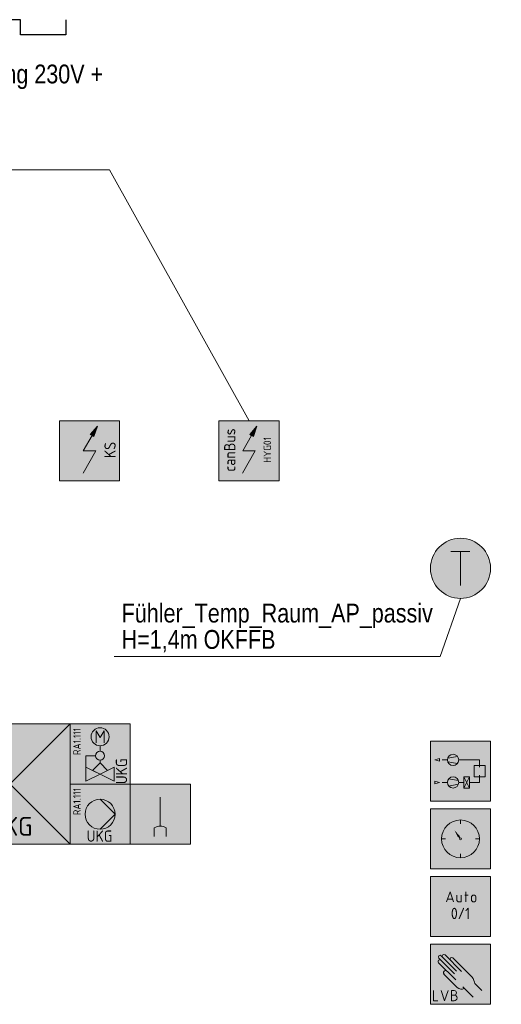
# Model space of a CAD drawing. Header units: metres. Extents: x -19.7 to 21.5, y -3.9 to 32.8.
# Tile 10 of 11: x 7.4 to 10.6, y 24.4 to 30.9. Entities that reach past the tile are written whole.
import ezdxf
from ezdxf.enums import TextEntityAlignment as Align

# ---------------------------------------------------------------- set-up
doc = ezdxf.new("R2010")
doc.units = ezdxf.units.M
doc.header["$MEASUREMENT"] = 0
doc.linetypes.add('DGN Style 5', pattern=[0.010741, 0.004603, -0.006138])
for name, color, linetype, lineweight in [('TRI_CONNPTS', 7, 'Continuous', 0), ('TRI_H3D', 7, 'Continuous', 0), ('ZWP_440_KL_GA', 3, 'Continuous', 30), ('ZWP_480_SYM_E0', 5, 'Continuous', 13), ('ZWP_480_SYM_E0_2D', 7, 'Continuous', 0), ('ZWP_480_SYM_SCHWARZ', 7, 'Continuous', 13), ('ZWP_480_SYM_SCHWARZ_2D', 7, 'Continuous', 0), ('ZWP_480_TEXT_1_50_TOP', 7, 'Continuous', 0)]:
    doc.layers.add(name, color=color, linetype=linetype, lineweight=lineweight)
doc.layers.add('ZWP_480_Wirbereich_3', color=54, linetype='Continuous', lineweight=30, transparency=0.6)
doc.layers.get('TRI_CONNPTS').off()
doc.layers.get('TRI_H3D').off()
doc.styles.add('ISOCP', font='isocp.shx')
doc.styles.add('Style-isocp', font='isocp.shx')
doc.styles.add('ZWP_1 50', font='ARIALN.TTF', dxfattribs={"height": 0.125})

# ---------------------------------------------------------------- blocks, each defined once
blk = doc.blocks.new('ZWP_480_Ventil_2Weg_druckunabhängig_1')
at = {"color": 5, "lineweight": 13}
for p, q in [((0, 0.055), (0, 0.0185)), ((-0.0938, -0.0115), (-0.0938, -0.0865)), ((-0.0938, -0.0115), (-0.03, -0.0115)), ((0, -0.0415), (0, -0.0584)), ((-0.0938, -0.0865), (0, -0.1334)), ((-0.0938, -0.1803), (-0.0938, -0.0865)), ((0.0938, -0.0865), (0, -0.1334)), ((0.0938, -0.1803), (0.0938, -0.0865)), ((0, -0.1334), (-0.0938, -0.1803)), ((0, -0.1334), (0.0938, -0.1803))]:
    blk.add_line(p, q, dxfattribs=at)
at = {"color": 5, "lineweight": 13, "flags": 128}
blk.add_lwpolyline([(-0.2, 0.2), (0.2, 0.2), (0.2, -0.2), (-0.2, -0.2)], close=True, dxfattribs=at)
blk.add_lwpolyline([(-0.2, 0.2), (0.2, 0.2), (0.2, -0.2), (-0.2, -0.2)], close=True, dxfattribs=at)
at = {"color": 5, "linetype": 'Continuous', "lineweight": 13, "flags": 128}
blk.add_lwpolyline([(-0.0262, 0.0754), (-0.0262, 0.1542), (0.0001, 0.1104), (0.0263, 0.1542), (0.0263, 0.0754)], dxfattribs=at)
at = {"color": 5, "lineweight": 13}
for centre, radius in [((0, 0.115), 0.06), ((0, -0.0115), 0.03)]:
    blk.add_circle(centre, radius, dxfattribs=at)
at = {"color": 254, "lineweight": 13, "extrusion": (0, 0, -1)}
blk.add_solid([(0.2, 0.2), (-0.2, 0.2), (0.2, -0.2), (-0.2, -0.2)], dxfattribs=at)
blk.add_solid([(0.2, 0.2), (-0.2, 0.2), (0.2, -0.2), (-0.2, -0.2)], dxfattribs=at)
at = {"color": 5, "lineweight": 13}
blk.add_3dface([(-0.05, -0.1084), (0, -0.0584), (0.05, -0.1084), (0, -0.1334)], dxfattribs=at)
at = {"rotation": 90, "style": 'ISOCP'}
for s, insert, char_height, attachment_point in [('\\H0.277778x;RA1.111', (-0.1786, 0.174), 0.18, 3), ('\\H0.5x;UKG', (0.1423, -0.2), 0.15, 4)]:
    blk.add_mtext(s, dxfattribs=dict(at, insert=insert, char_height=char_height, attachment_point=attachment_point))
blk = doc.blocks.new('ZWP_480_Ventil_2Weg_druckunabhängig')
at = {"layer": 'ZWP_480_SYM_E0_2D', "color": 5, "lineweight": 13}
blk.add_blockref('ZWP_480_Ventil_2Weg_druckunabhängig_1', (0, 0), dxfattribs=at)
blk = doc.blocks.new('ZWP_480_Waechter_Leckage_1')
at = {"color": 5, "lineweight": 13}
for p, q in [((0.0198, -0.0798), (0.0198, 0.1125)), ((0.0198, -0.0798), (0.0198, 0.1125)), ((-0.0202, -0.1473), (-0.0202, -0.0902)), ((-0.0202, -0.1473), (-0.0202, -0.1198)), ((0.0598, -0.1473), (0.0598, -0.0902)), ((0.0598, -0.1473), (0.0598, -0.1198))]:
    blk.add_line(p, q, dxfattribs=at)
at = {"color": 5, "lineweight": 13, "flags": 128}
blk.add_lwpolyline([(-0.1802, 0.2), (0.2198, 0.2), (0.2198, -0.2), (-0.1802, -0.2)], close=True, dxfattribs=at)
at = {"color": 5, "lineweight": 13}
blk.add_arc((0.0198, -0.1623), 0.0824, 60.97773, 119.02227, dxfattribs=at)
at = {"color": 254, "lineweight": 13, "extrusion": (0, 0, -1)}
blk.add_solid([(0.1802, 0.2), (-0.2198, 0.2), (0.1802, -0.2), (-0.2198, -0.2)], dxfattribs=at)
blk = doc.blocks.new('ZWP_480_Waechter_Leckage')
at = {"layer": 'ZWP_480_SYM_E0', "color": 5, "lineweight": 13}
blk.add_blockref('ZWP_480_Waechter_Leckage_1', (0, 0), dxfattribs=at)
blk = doc.blocks.new('ZWP_480_Umluftkühlgerät_1')
at = {"color": 5, "lineweight": 13}
for p, q in [((0.4, 0.4), (-0.4, -0.4)), ((0.4, -0.4), (-0.4, 0.4))]:
    blk.add_line(p, q, dxfattribs=at)
at = {"color": 5, "lineweight": 13, "flags": 128}
blk.add_lwpolyline([(-0.4, 0.4), (0.4, 0.4), (0.4, -0.4), (-0.4, -0.4)], close=True, dxfattribs=at)
at = {"color": 254, "lineweight": 13, "extrusion": (0, 0, -1)}
blk.add_solid([(0.4, 0.4), (-0.4, 0.4), (0.4, -0.4), (-0.4, -0.4)], dxfattribs=at)
at = {"insert": (-0.361, 0.0009), "char_height": 0.18, "attachment_point": 2, "rotation": 90, "style": 'ISOCP'}
blk.add_mtext('\\H0.277778x;RA1.111', dxfattribs=at)
at = {"insert": (0.0081, -0.2808), "char_height": 0.125, "attachment_point": 5, "style": 'ISOCP'}
blk.add_mtext('UKG', dxfattribs=at)
blk = doc.blocks.new('ZWP_480_Umluftkühlgerät')
at = {"layer": 'ZWP_480_SYM_E0_2D', "color": 5, "lineweight": 13}
blk.add_blockref('ZWP_480_Umluftkühlgerät_1', (0, 0), dxfattribs=at)
blk = doc.blocks.new('ZWP_480_Autarke_Anlage_1')
at = {"lineweight": 13, "extrusion": (0, 0, -1)}
blk.add_hatch(color=5, dxfattribs=at).paths.add_polyline_path([(-0.0294, -0.1046), (-0.0524, -0.0355), (-0.0046, -0.0904), (-0.017, -0.0975)])
at = {"color": 5, "lineweight": 13}
for p, q in [((-0.0417, -0.2), (0.017, -0.0975)), ((-0.0424, -0.347), (0.0417, -0.2)), ((-0.0417, -0.2), (0.0417, -0.2))]:
    blk.add_line(p, q, dxfattribs=at)
at = {"color": 5, "lineweight": 13, "flags": 128}
for points in [[(-0.2, -0.4), (-0.2, 0), (0.2, 0), (0.2, -0.4)], [(0.0046, -0.0904), (0.0524, -0.0355), (0.0294, -0.1046), (0.017, -0.0975)]]:
    blk.add_lwpolyline(points, close=True, dxfattribs=at)
at = {"color": 254, "lineweight": 13}
blk.add_solid([(-0.2, -0.4), (-0.2, 0), (0.2, -0.4), (0.2, 0)], dxfattribs=at)
at = {"color": 7, "insert": (0.1365, -0.1944), "char_height": 0.15, "attachment_point": 5, "rotation": 90, "style": 'ISOCP'}
blk.add_mtext('\\H0.5x;\\C7;KS', dxfattribs=at)
blk = doc.blocks.new('ZWP_480_Autarke_Anlage')
at = {"layer": 'ZWP_440_KL_GA', "color": 52, "linetype": 'DGN Style 5', "lineweight": 0}
blk.add_line((0, 0.001), (0, 0.0013), dxfattribs=at)
at = {"layer": 'ZWP_440_KL_GA', "color": 212, "linetype": 'DGN Style 5', "lineweight": 0}
blk.add_line((0, 0, 0.001), (0, 0.0004, 0.001), dxfattribs=at)
at = {"layer": 'ZWP_440_KL_GA', "color": 12, "linetype": 'DGN Style 5', "lineweight": 0}
blk.add_line((0, 0), (0, 0.0002), dxfattribs=at)
at = {"layer": 'ZWP_440_KL_GA', "color": 92, "linetype": 'DGN Style 5', "lineweight": 0}
blk.add_line((0.001, 0), (0.001, 0.0001), dxfattribs=at)
at = {"layer": 'ZWP_440_KL_GA', "color": 32, "linetype": 'DGN Style 5', "lineweight": 0}
blk.add_line((0.2, 0), (0.2, 0.0005), dxfattribs=at)
at = {"layer": 'ZWP_480_SYM_E0', "color": 5, "lineweight": 13}
blk.add_blockref('ZWP_480_Autarke_Anlage_1', (0, 0), dxfattribs=at)
blk = doc.blocks.new('ZWP_480_Autarke_Anlage_klein_1')
at = {"lineweight": 13, "extrusion": (0, 0, -1)}
blk.add_hatch(color=5, dxfattribs=at).paths.add_polyline_path([(-0.0294, -0.1046), (-0.0524, -0.0355), (-0.0046, -0.0904), (-0.017, -0.0975)])
at = {"color": 5, "lineweight": 13}
for p, q in [((-0.0417, -0.2), (0.017, -0.0975)), ((-0.0424, -0.347), (0.0417, -0.2)), ((-0.0417, -0.2), (0.0417, -0.2))]:
    blk.add_line(p, q, dxfattribs=at)
at = {"color": 5, "lineweight": 13, "flags": 128}
for points in [[(-0.2, -0.4), (-0.2, 0), (0.2, 0), (0.2, -0.4)], [(0.0046, -0.0904), (0.0524, -0.0355), (0.0294, -0.1046), (0.017, -0.0975)]]:
    blk.add_lwpolyline(points, close=True, dxfattribs=at)
at = {"color": 254, "lineweight": 13}
blk.add_solid([(-0.2, -0.4), (-0.2, 0), (0.2, -0.4), (0.2, 0)], dxfattribs=at)
at = {"attachment_point": 5, "rotation": 90, "style": 'ISOCP'}
for s, insert, char_height in [('\\H0.5x;canBus', (-0.1284, -0.1944), 0.15), ('\\H0.277778x;HYG01', (0.1214, -0.1933), 0.18)]:
    blk.add_mtext(s, dxfattribs=dict(at, insert=insert, char_height=char_height))
blk = doc.blocks.new('ZWP_480_Autarke_Anlage_klein')
at = {"layer": 'ZWP_480_SYM_E0_2D', "color": 5, "lineweight": 13}
blk.add_blockref('ZWP_480_Autarke_Anlage_klein_1', (0, 0), dxfattribs=at)
blk = doc.blocks.new('_T3D___3')
at = {"layer": 'ZWP_480_TEXT_1_50_TOP', "linetype": 'Continuous'}
for p, q in [((5.2968, 29.8528, 7.63), (8.0199, 29.8528, 7.63)), ((8.0199, 29.8528, 7.63), (8.9474, 28.1849, 7.63))]:
    blk.add_line(p, q, dxfattribs=at)
at = {"layer": 'ZWP_480_TEXT_1_50_TOP', "linetype": 'Continuous', "style": 'ZWP_1 50'}
for s, p in [('Hygienespülstation_Slave', (5.3468, 30.7278, 7.63)), ('Anschluss Spannungsversorgung 230V +', (5.3468, 30.5528, 7.63)), ('Verkabelung CanBus bis auf', (5.3468, 30.3778, 7.63)), ('Hygienespülstation_Master ', (5.3468, 30.2028, 7.63)), ('in Sanitärzentrale', (5.3468, 30.0278, 7.63))]:
    blk.add_text(s, height=0.125, dxfattribs=at).set_placement(p, align=Align.TOP_LEFT)
blk = doc.blocks.new('*U50')
at = {"color": 5, "linetype": 'Continuous', "lineweight": 13}
for p, q in [((-0.0625, 0.1125), (0.0625, 0.1125)), ((0, -0.1125), (0, 0.1125))]:
    blk.add_line(p, q, dxfattribs=at)
blk = doc.blocks.new('ZWP_480_Fuehler_Temp_1')
at = {"lineweight": 13}
h = blk.add_hatch(color=254, dxfattribs=at)
edge = h.paths.add_edge_path()
edge.add_arc((-0.016, 0), 0.2, 0, 360)
at = {"color": 5, "lineweight": 13}
blk.add_circle((-0.016, 0), 0.2, dxfattribs=at)
at = {"color": 5, "linetype": 'Continuous', "lineweight": 13}
blk.add_blockref('*U50', (-0.0171, -0.0005), dxfattribs=at)
blk = doc.blocks.new('ZWP_480_Fuehler_Temp')
at = {"layer": 'ZWP_480_SYM_E0', "color": 5, "lineweight": 13}
blk.add_blockref('ZWP_480_Fuehler_Temp_1', (0, 0), dxfattribs=at)
blk = doc.blocks.new('ZWP_480_Anlsch_Anlagenbild_kl_1')
at = {"color": 250, "lineweight": 13}
for p, q in [((0.163, 0.275), (0.1279, 0.275)), ((0.163, 0.275), (0.1279, 0.275)), ((0.1651, 0.2873), (0.2297, 0.2986)), ((0.1651, 0.2627), (0.2297, 0.2514)), ((0.238, 0.275), (0.3775, 0.275)), ((0.3775, 0.2262), (0.3775, 0.275)), ((0.2359, 0.1373), (0.1713, 0.1486)), ((0.3105, 0.1625), (0.273, 0.0875)), ((0.273, 0.1625), (0.3105, 0.0875)), ((0.3775, 0.125), (0.3775, 0.1738)), ((0.163, 0.125), (0.1279, 0.125)), ((0.2359, 0.1127), (0.1713, 0.1014)), ((0.238, 0.125), (0.273, 0.125)), ((0.3775, 0.125), (0.3105, 0.125))]:
    blk.add_line(p, q, dxfattribs=at)
at = {"color": 250, "lineweight": 13, "flags": 128}
blk.add_lwpolyline([(0.05, 0.4), (0.45, 0.4), (0.45, 0), (0.05, 0)], close=True, dxfattribs=at)
at = {"color": 250, "lineweight": 13}
for centre in [(0.2005, 0.275), (0.2005, 0.125)]:
    blk.add_circle(centre, 0.0375, dxfattribs=at)
at = {"color": 254, "lineweight": 13, "extrusion": (0, 0, -1)}
blk.add_solid([(-0.05, 0.4), (-0.45, 0.4), (-0.05, 0), (-0.45, 0)], dxfattribs=at)
at = {"color": 250, "lineweight": 13}
for points in [[(0.1115, 0.2844), (0.0805, 0.275), (0.1115, 0.2656)], [(0.34, 0.2375), (0.415, 0.2375), (0.415, 0.1625), (0.34, 0.1625)], [(0.0805, 0.1344), (0.1115, 0.125), (0.0805, 0.1156)], [(0.273, 0.1625), (0.3105, 0.1625), (0.3105, 0.0875), (0.273, 0.0875)]]:
    blk.add_3dface(points, dxfattribs=at)
blk = doc.blocks.new('ZWP_480_Anlsch_Anlagenbild_kl')
at = {"layer": 'ZWP_480_SYM_SCHWARZ', "color": 250, "lineweight": 13}
blk.add_blockref('ZWP_480_Anlsch_Anlagenbild_kl_1', (0, 0), dxfattribs=at)
blk = doc.blocks.new('ZWP_480_Anlsch_Zeitschaltprogramm_kl_1')
at = {"color": 250, "lineweight": 13}
for p, q in [((0.25, 0.3257), (0.25, 0.2999)), ((0.1501, 0.2), (0.1243, 0.2)), ((0.3757, 0.2), (0.3499, 0.2)), ((0.25, 0.1001), (0.25, 0.0743))]:
    blk.add_line(p, q, dxfattribs=at)
at = {"color": 250, "lineweight": 13, "flags": 128}
blk.add_lwpolyline([(0.05, 0.4), (0.45, 0.4), (0.45, 0), (0.05, 0)], close=True, dxfattribs=at)
at = {"color": 250, "lineweight": 13}
for radius in [0.1257, 0.00655]:
    blk.add_circle((0.25, 0.2), radius, dxfattribs=at)
at = {"color": 254, "lineweight": 13, "extrusion": (0, 0, -1)}
blk.add_solid([(-0.05, 0.4), (-0.45, 0.4), (-0.05, 0), (-0.45, 0)], dxfattribs=at)
at = {"color": 7, "lineweight": 13, "extrusion": (0, 0, -1)}
blk.add_solid([(-0.25, 0.2), (-0.2558, 0.2211), (-0.2674, 0.2132), (-0.314, 0.2941)], dxfattribs=at)
at = {"color": 7, "lineweight": 13}
blk.add_solid([(0.25, 0.2), (0.2439, 0.221), (0.2324, 0.2129), (0.2111, 0.2554)], dxfattribs=at)
blk = doc.blocks.new('ZWP_480_Anlsch_Zeitschaltprogramm_kl')
at = {"layer": 'ZWP_480_SYM_SCHWARZ', "color": 250, "lineweight": 13}
blk.add_blockref('ZWP_480_Anlsch_Zeitschaltprogramm_kl_1', (0, 0), dxfattribs=at)
blk = doc.blocks.new('*U91')
at = {"color": 250, "lineweight": 13}
blk.add_line((0.032, -0.03), (-0.032, -0.03), dxfattribs=at)
at = {"color": 250, "lineweight": 13, "flags": 128}
blk.add_lwpolyline([(-0.045, -0.068), (0, 0.067), (0.045, -0.068)], dxfattribs=at)
blk = doc.blocks.new('*U92')
at = {"color": 250, "lineweight": 13}
blk.add_line((-0.03, 0.045), (-0.03, -0.019), dxfattribs=at)
at = {"color": 250, "lineweight": 13, "flags": 128}
blk.add_lwpolyline([(-0.004, -0.045), (0.03, -0.045), (0.03, 0.045)], dxfattribs=at)
at = {"color": 250, "lineweight": 13}
blk.add_arc((-0.004, -0.019), 0.0262, 180, 270, dxfattribs=at)
blk = doc.blocks.new('*U93')
at = {"color": 250, "lineweight": 13}
for p, q in [((-0.023, 0.022), (0.022, 0.022)), ((-0.008, -0.068), (-0.008, 0.067))]:
    blk.add_line(p, q, dxfattribs=at)
blk = doc.blocks.new('*U94')
at = {"color": 250, "lineweight": 13}
for p, q in [((-0.03, -0.015), (-0.03, 0.015)), ((0.03, 0.015), (0.03, -0.015))]:
    blk.add_line(p, q, dxfattribs=at)
at = {"color": 250, "lineweight": 13, "extrusion": (0, 0, -1)}
for centre, start, end in [((0, 0.015), 0, 180), ((0, -0.015), 180, 0)]:
    blk.add_arc(centre, 0.03, start, end, dxfattribs=at)
blk = doc.blocks.new('ZWP_480_Anlsch_Anlagenschalter_kl_1_1')
at = {"color": 250, "lineweight": 13, "flags": 128}
blk.add_lwpolyline([(0.05, 0.4), (0.45, 0.4), (0.45, 0), (0.05, 0)], close=True, dxfattribs=at)
at = {"color": 254, "lineweight": 13, "extrusion": (0, 0, -1)}
blk.add_solid([(-0.05, 0.4), (-0.45, 0.4), (-0.05, 0), (-0.45, 0)], dxfattribs=at)
at = {"color": 250, "lineweight": 13, "xscale": 0.5, "yscale": 0.5}
for name, p in [('*U91', (0.1806, 0.265)), ('*U92', (0.2406, 0.2537)), ('*U93', (0.2894, 0.265)), ('*U94', (0.3381, 0.2537))]:
    blk.add_blockref(name, p, dxfattribs=at)
at = {"style": 'Style-isocp'}
blk.add_text('0/1', height=0.075, dxfattribs=at).set_placement((0.25, 0.1919), align=Align.TOP_CENTER)
blk = doc.blocks.new('ZWP_480_Anlsch_Anlagenschalter_kl_2')
at = {"layer": 'ZWP_480_SYM_SCHWARZ_2D', "color": 250, "lineweight": 13}
blk.add_blockref('ZWP_480_Anlsch_Anlagenschalter_kl_1_1', (0, 0), dxfattribs=at)
blk = doc.blocks.new('*U58')
at = {"color": 250, "linetype": 'Continuous', "lineweight": 13}
for p, q in [((0, 0.008), (-0.038, 0.008)), ((-0.038, -0.067), (0, -0.067))]:
    blk.add_line(p, q, dxfattribs=at)
at = {"color": 250, "linetype": 'Continuous', "lineweight": 13, "flags": 128}
blk.add_lwpolyline([(0, 0.068), (-0.038, 0.068), (-0.038, -0.067)], dxfattribs=at)
at = {"color": 250, "linetype": 'Continuous', "lineweight": 13}
for centre, radius in [((0, 0.038), 0.03), ((0, -0.03), 0.0375)]:
    blk.add_arc(centre, radius, 270, 90, dxfattribs=at)
blk = doc.blocks.new('ZWP_480_Anlsch_Handeingriff_LVB_kl_1')
at = {"color": 250, "lineweight": 13}
for p, q in [((0.2573, 0.219), (0.1482, 0.3281)), ((0.219, 0.162), (0.1043, 0.2766)), ((0.21, 0.2027), (0.1061, 0.3066)), ((0.2246, 0.2199), (0.122, 0.3225)), ((0.326, 0.182), (0.1996, 0.3084)), ((0.2288, 0.1118), (0.1395, 0.2011)), ((0.3927, 0.0908), (0.3454, 0.1381)), ((0.3351, 0.0471), (0.2663, 0.1158))]:
    blk.add_line(p, q, dxfattribs=at)
at = {"color": 250, "lineweight": 13, "flags": 128}
blk.add_lwpolyline([(0.05, 0.4), (0.45, 0.4), (0.45, 0), (0.05, 0)], close=True, dxfattribs=at)
at = {"color": 250, "linetype": 'Continuous', "lineweight": 13, "flags": 128}
for points in [[(0.0695, 0.0911), (0.0695, 0.0236), (0.0995, 0.0236)], [(0.122, 0.0911), (0.1445, 0.0236), (0.167, 0.0911)]]:
    blk.add_lwpolyline(points, dxfattribs=at)
at = {"color": 250, "lineweight": 13}
for centre, radius, start, end in [((0.1403, 0.3201), 0.0112, 45, 225), ((0.1122, 0.2846), 0.0112, 39.18845, 225), ((0.114, 0.3146), 0.0112, 45, 225), ((0.1917, 0.3005), 0.0112, 45, 225), ((0.1506, 0.2102), 0.0143, 39.37732, 225), ((0.2555, 0.1385), 0.0378, 225, 302.19884)]:
    blk.add_arc(centre, radius, start, end, dxfattribs=at)
blk.add_ellipse((0.3181, 0.1641), major_axis=(0.0237, -0.04), ratio=0.353513, start_param=0.67387, end_param=1.817169, dxfattribs=at)
at = {"color": 254, "lineweight": 13, "extrusion": (0, 0, -1)}
blk.add_solid([(-0.05, 0.4), (-0.45, 0.4), (-0.05, 0), (-0.45, 0)], dxfattribs=at)
at = {"color": 250, "linetype": 'Continuous', "lineweight": 13, "xscale": 0.5, "yscale": 0.5}
blk.add_blockref('*U58', (0.2082, 0.0574), dxfattribs=at)
blk = doc.blocks.new('ZWP_480_Anlsch_Handeingriff_LVB_kl')
at = {"layer": 'ZWP_480_SYM_SCHWARZ', "color": 250, "lineweight": 13}
blk.add_blockref('ZWP_480_Anlsch_Handeingriff_LVB_kl_1', (0, 0), dxfattribs=at)
blk = doc.blocks.new('_T3D___7')
at = {"layer": 'ZWP_480_TEXT_1_50_TOP', "linetype": 'Continuous'}
for p, q in [((9.3641, 23.9881, 5.2245), (9.4995, 24.3731, 5.2245)), ((7.1967, 23.9881, 5.2245), (9.3641, 23.9881, 5.2245))]:
    blk.add_line(p, q, dxfattribs=at)
at = {"layer": 'ZWP_480_TEXT_1_50_TOP', "linetype": 'Continuous', "style": 'ZWP_1 50'}
for s, p in [('Fühler_Temp_Raum_AP_passiv', (7.2467, 24.3381, 5.2245)), ('H=1,4m OKFFB', (7.2467, 24.1631, 5.2245))]:
    blk.add_text(s, height=0.125, dxfattribs=at).set_placement(p, align=Align.TOP_LEFT)
blk = doc.blocks.new('ZWP_480_Pumpe_1_3')
at = {"lineweight": 13}
h = blk.add_hatch(color=254, dxfattribs=at)
edge = h.paths.add_edge_path()
edge.add_arc((0, 0), 0.1, 0, 360)
at = {"color": 5, "lineweight": 13}
for q in [(0, 0.1), (0, -0.1)]:
    blk.add_line((0.1, 0), q, dxfattribs=at)
at = {"color": 5, "lineweight": 13, "flags": 128}
blk.add_lwpolyline([(-0.2, 0.2), (0.2, 0.2), (0.2, -0.2), (-0.2, -0.2)], close=True, dxfattribs=at)
at = {"color": 5, "lineweight": 13}
blk.add_circle((0, 0), 0.1, dxfattribs=at)
at = {"color": 254, "lineweight": 13, "extrusion": (0, 0, -1)}
blk.add_solid([(0.2, 0.2), (-0.2, 0.2), (0.2, -0.2), (-0.2, -0.2)], dxfattribs=at)
at = {"insert": (-0.1786, 0.174), "char_height": 0.18, "attachment_point": 3, "rotation": 90, "style": 'ISOCP'}
blk.add_mtext('\\H0.277778x;RA1.111', dxfattribs=at)
at = {"insert": (-0.0037, -0.1457), "char_height": 0.15, "attachment_point": 5, "style": 'ISOCP'}
blk.add_mtext('\\H0.5x;UKG', dxfattribs=at)
blk = doc.blocks.new('ZWP_480_Pumpe_4')
at = {"layer": 'ZWP_480_SYM_E0_2D', "color": 5, "lineweight": 13}
blk.add_blockref('ZWP_480_Pumpe_1_3', (0, 0), dxfattribs=at)

msp = doc.modelspace()

# ---------------------------------------------------------------- linework, layer by layer
at = {"layer": 'ZWP_480_Wirbereich_3'}
for p, q in [((7.38, 30.925, 7.231), (4.46, 30.925, 7.231)), ((7.38, 30.825, 7.231), (7.38, 30.925, 7.231)), ((7.68, 30.925, 7.231), (7.68, 30.825, 7.231)), ((7.68, 30.825, 7.231), (7.38, 30.825, 7.231))]:
    msp.add_line(p, q, dxfattribs=at)

# ---------------------------------------------------------------- block references
at = {"layer": 'TRI_CONNPTS'}
for name, p in [('ZWP_480_Autarke_Anlage_klein', (8.8989, 28.2582, 7.23)), ('ZWP_480_Fuehler_Temp', (10.3207, 27.2773, 7.23)), ('ZWP_480_Umluftkühlgerät', (7.3088, 25.8427, 7.23)), ('ZWP_480_Ventil_2Weg_druckunabhängig', (7.9088, 26.0427, 7.23)), ('ZWP_480_Anlsch_Anlagenbild_kl', (10.0546, 25.7288, 7.23)), ('ZWP_480_Pumpe_4', (7.9088, 25.6427, 7.23)), ('ZWP_480_Waechter_Leckage', (8.289, 25.6427, 7.23)), ('ZWP_480_Anlsch_Zeitschaltprogramm_kl', (10.0546, 25.2788, 7.23)), ('ZWP_480_Anlsch_Anlagenschalter_kl_2', (10.0546, 24.8288, 7.23)), ('ZWP_480_Anlsch_Handeingriff_LVB_kl', (10.0546, 24.3788, 7.23))]:
    msp.add_blockref(name, p, dxfattribs=at)
at = {"layer": 'TRI_H3D', "color": 7, "linetype": 'Continuous', "lineweight": 0}
for name, p in [('_T3D___3', (-0.0485, 0.0737, -0.399)), ('_T3D___7', (0.8052, 2.7042, 2.0065))]:
    msp.add_blockref(name, p, dxfattribs=at)
at = {"layer": 'ZWP_440_KL_GA', "color": 12, "linetype": 'DGN Style 5', "lineweight": 0}
msp.add_blockref('ZWP_480_Autarke_Anlage', (7.8384, 28.2582, 7.23), dxfattribs=at)

doc.saveas('drawing.dxf')
